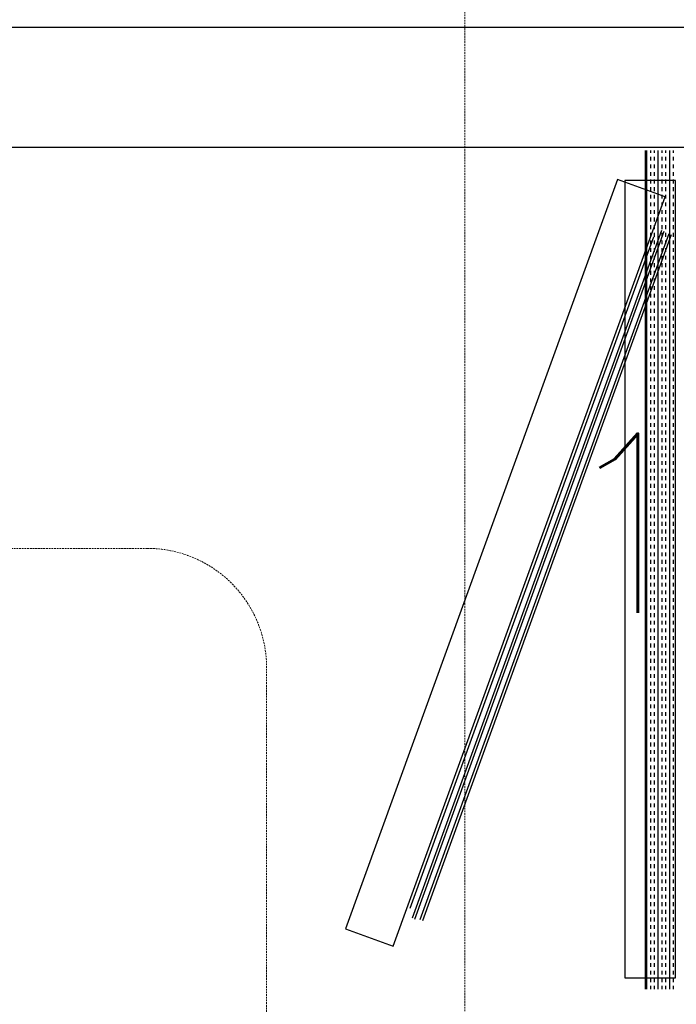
# Model space of a CAD drawing. Header units: millimetres. Extents: x -11575 to 52845, y -36266 to 23021.
# Tile 89 of 184: x 19839 to 20389, y 15291 to 16115. Entities that reach past the tile are written whole.
import ezdxf
from ezdxf.enums import TextEntityAlignment as Align

# ---------------------------------------------------------------- set-up
doc = ezdxf.new("R2010")
doc.units = ezdxf.units.MM
doc.header["$MEASUREMENT"] = 0
doc.linetypes.add('HIDDENX2', pattern=[0.75, 0.5, -0.25])
doc.layers.get('0').update_dxf_attribs({"lineweight": 5})
doc.layers.add('GREY SCALE', color=9, linetype='Continuous', true_color=0x808080)
for name, color, linetype, lineweight, true_color in [('GREYSCALE', 9, 'Continuous', 0, 0x808080), ('M-MEP-ELPR-CKT', 7, 'HIDDENX2', 20, 0x960000), ('M-MEP-ELPR-SOCKET', 5, 'Continuous', 20, 0x0000ff)]:
    doc.layers.add(name, color=color, linetype=linetype, lineweight=lineweight, true_color=true_color)
doc.layers.add('M-MEP-ELLG-TEXT', color=7, linetype='Continuous', lineweight=20)
doc.styles.add('Oswald Light', font='txt')
doc.styles.get("Standard").update_dxf_attribs({"font": 'romans.shx'})
doc.dimstyles.new('MDS-50', dxfattribs={"dimtxt": 100, "dimasz": 100, "dimexe": 50, "dimexo": 50, "dimgap": 25, "dimtad": 1, "dimdec": 0, "dimtxsty": 'Oswald Light', "dimcen": 0, "dimdle": 1.5875, "dimazin": 0, "dimtfac": 1, "dimtdec": 0, "dimtix": 1, "dimtmove": 0, "dimatfit": 0, "dimfxl": 1, "dimfrac": 2, "dimtolj": 1, "dimarcsym": 0})

# ---------------------------------------------------------------- blocks, each defined once
blk = doc.blocks.new('FLOOR PLAN')
at = {"layer": 'GREYSCALE', "color": 0, "lineweight": -2, "ltscale": 0.25}
for p, q in [((18432.57, 16108.55), (21213.33, 16108.55)), ((18432.57, 16008.31), (21213.33, 16008.31))]:
    blk.add_line(p, q, dxfattribs=at)
at = {"layer": 'GREYSCALE', "color": 0, "lineweight": -2}
for p, q in [((20363.2, 15303.61), (20363.2, 16005.3)), ((20364.39, 15303.61), (20364.39, 16005.3)), ((20367.58, 16003.32), (20367.58, 16005.3)), ((20367.58, 15996.95), (20367.58, 16000.13)), ((20370.76, 16003.32), (20370.76, 16005.3)), ((20370.76, 15996.95), (20370.76, 16000.13)), ((20373.94, 15303.61), (20373.94, 16005.3)), ((20377.12, 16003.32), (20377.12, 16005.3)), ((20377.12, 15996.95), (20377.12, 16000.13)), ((20380.31, 16003.32), (20380.31, 16005.3)), ((20380.31, 15996.95), (20380.31, 16000.13)), ((20383.49, 15303.61), (20383.49, 16005.3)), ((20386.67, 16003.32), (20386.67, 16005.3)), ((20386.67, 15996.95), (20386.67, 16000.13)), ((20367.58, 15990.58), (20367.58, 15993.77)), ((20370.76, 15990.58), (20370.76, 15993.77)), ((20377.12, 15990.58), (20377.12, 15993.77)), ((20380.31, 15990.58), (20380.31, 15993.77)), ((20386.67, 15990.58), (20386.67, 15993.77)), ((20367.58, 15984.22), (20367.58, 15987.4)), ((20370.76, 15984.22), (20370.76, 15987.4)), ((20377.12, 15984.22), (20377.12, 15987.4)), ((20380.31, 15984.22), (20380.31, 15987.4)), ((20386.67, 15984.22), (20386.67, 15987.4)), ((20339.78, 15981.14), (20112.17, 15354.17)), ((20379.58, 15966.69), (20339.78, 15981.14)), ((20345.91, 15980.24), (20345.91, 15313.23)), ((20388.26, 15980.24), (20345.91, 15980.24)), ((20367.58, 15977.85), (20367.58, 15981.04)), ((20370.76, 15977.85), (20370.76, 15981.04)), ((20377.12, 15977.85), (20377.12, 15981.04)), ((20380.31, 15977.85), (20380.31, 15981.04)), ((20386.67, 15977.85), (20386.67, 15981.04)), ((20388.26, 15328.67), (20388.26, 15980.24)), ((20388.26, 15313.23), (20388.26, 15980.24)), ((20151.98, 15339.71), (20379.58, 15966.69)), ((20367.58, 15971.49), (20367.58, 15974.67)), ((20367.58, 15965.12), (20367.58, 15968.31)), ((20370.76, 15971.49), (20370.76, 15974.67)), ((20370.76, 15965.12), (20370.76, 15968.31)), ((20377.12, 15971.49), (20377.12, 15974.67)), ((20377.12, 15965.12), (20377.12, 15968.31)), ((20380.31, 15971.49), (20380.31, 15974.67)), ((20380.31, 15965.12), (20380.31, 15968.31)), ((20386.67, 15971.49), (20386.67, 15974.67)), ((20386.67, 15965.12), (20386.67, 15968.31)), ((20367.58, 15958.76), (20367.58, 15961.94)), ((20370.76, 15958.76), (20370.76, 15961.94)), ((20377.12, 15958.76), (20377.12, 15961.94)), ((20380.31, 15958.76), (20380.31, 15961.94)), ((20386.67, 15958.76), (20386.67, 15961.94)), ((20367.58, 15952.39), (20367.58, 15955.58)), ((20370.76, 15952.39), (20370.76, 15955.58)), ((20377.12, 15952.39), (20377.12, 15955.58)), ((20380.31, 15952.39), (20380.31, 15955.58)), ((20386.67, 15952.39), (20386.67, 15955.58)), ((20367.58, 15946.03), (20367.58, 15949.21)), ((20367.58, 15939.66), (20367.58, 15942.84)), ((20370.76, 15946.03), (20370.76, 15949.21)), ((20370.76, 15939.66), (20370.76, 15942.84)), ((20377.12, 15946.03), (20377.12, 15949.21)), ((20377.12, 15939.66), (20377.12, 15942.84)), ((20380.31, 15946.03), (20380.31, 15949.21)), ((20380.31, 15939.66), (20380.31, 15942.84)), ((20386.67, 15946.03), (20386.67, 15949.21)), ((20386.67, 15939.66), (20386.67, 15942.84)), ((20376.76, 15938.55), (20167.87, 15363.11)), ((20169.96, 15362.36), (20378.85, 15937.79)), ((20382.66, 15935.55), (20174.31, 15361.63)), ((20384.8, 15934.77), (20176.45, 15360.86)), ((20367.58, 15933.3), (20367.58, 15936.48)), ((20370.76, 15933.3), (20370.76, 15936.48)), ((20377.12, 15933.3), (20377.12, 15936.48)), ((20380.31, 15933.3), (20380.31, 15936.48)), ((20386.67, 15933.3), (20386.67, 15936.48)), ((20166.23, 15371.34), (20370.23, 15933.29)), ((20367.58, 15926.93), (20367.58, 15930.11)), ((20370.76, 15926.93), (20370.76, 15930.11)), ((20377.12, 15926.93), (20377.12, 15930.11)), ((20380.31, 15926.93), (20380.31, 15930.11)), ((20386.67, 15926.93), (20386.67, 15930.11)), ((20367.58, 15920.57), (20367.58, 15923.75)), ((20367.58, 15914.2), (20367.58, 15917.38)), ((20370.76, 15920.57), (20370.76, 15923.75)), ((20370.76, 15914.2), (20370.76, 15917.38)), ((20377.12, 15920.57), (20377.12, 15923.75)), ((20377.12, 15914.2), (20377.12, 15917.38)), ((20380.31, 15920.57), (20380.31, 15923.75)), ((20380.31, 15914.2), (20380.31, 15917.38)), ((20386.67, 15920.57), (20386.67, 15923.75)), ((20386.67, 15914.2), (20386.67, 15917.38)), ((20367.58, 15907.83), (20367.58, 15911.02)), ((20370.76, 15907.83), (20370.76, 15911.02)), ((20377.12, 15907.83), (20377.12, 15911.02)), ((20380.31, 15907.83), (20380.31, 15911.02)), ((20386.67, 15907.83), (20386.67, 15911.02)), ((20367.58, 15901.47), (20367.58, 15904.65)), ((20370.76, 15901.47), (20370.76, 15904.65)), ((20377.12, 15901.47), (20377.12, 15904.65)), ((20380.31, 15901.47), (20380.31, 15904.65)), ((20386.67, 15901.47), (20386.67, 15904.65)), ((20367.58, 15895.1), (20367.58, 15898.29)), ((20370.76, 15895.1), (20370.76, 15898.29)), ((20377.12, 15895.1), (20377.12, 15898.29)), ((20380.31, 15895.1), (20380.31, 15898.29)), ((20386.67, 15895.1), (20386.67, 15898.29)), ((20367.58, 15888.74), (20367.58, 15891.92)), ((20367.58, 15882.37), (20367.58, 15885.56)), ((20370.76, 15888.74), (20370.76, 15891.92)), ((20370.76, 15882.37), (20370.76, 15885.56)), ((20377.12, 15888.74), (20377.12, 15891.92)), ((20377.12, 15882.37), (20377.12, 15885.56)), ((20380.31, 15888.74), (20380.31, 15891.92)), ((20380.31, 15882.37), (20380.31, 15885.56)), ((20386.67, 15888.74), (20386.67, 15891.92)), ((20386.67, 15882.37), (20386.67, 15885.56)), ((20367.58, 15876.01), (20367.58, 15879.19)), ((20370.76, 15876.01), (20370.76, 15879.19)), ((20377.12, 15876.01), (20377.12, 15879.19)), ((20380.31, 15876.01), (20380.31, 15879.19)), ((20386.67, 15876.01), (20386.67, 15879.19)), ((20367.58, 15869.64), (20367.58, 15872.82)), ((20370.76, 15869.64), (20370.76, 15872.82)), ((20377.12, 15869.64), (20377.12, 15872.82)), ((20380.31, 15869.64), (20380.31, 15872.82)), ((20386.67, 15869.64), (20386.67, 15872.82)), ((20367.58, 15863.28), (20367.58, 15866.46)), ((20367.58, 15856.91), (20367.58, 15860.09)), ((20370.76, 15863.28), (20370.76, 15866.46)), ((20370.76, 15856.91), (20370.76, 15860.09)), ((20377.12, 15863.28), (20377.12, 15866.46)), ((20377.12, 15856.91), (20377.12, 15860.09)), ((20380.31, 15863.28), (20380.31, 15866.46)), ((20380.31, 15856.91), (20380.31, 15860.09)), ((20386.67, 15863.28), (20386.67, 15866.46)), ((20386.67, 15856.91), (20386.67, 15860.09)), ((20367.58, 15850.55), (20367.58, 15853.73)), ((20370.76, 15850.55), (20370.76, 15853.73)), ((20377.12, 15850.55), (20377.12, 15853.73)), ((20380.31, 15850.55), (20380.31, 15853.73)), ((20386.67, 15850.55), (20386.67, 15853.73)), ((20367.58, 15844.18), (20367.58, 15847.36)), ((20370.76, 15844.18), (20370.76, 15847.36)), ((20377.12, 15844.18), (20377.12, 15847.36)), ((20380.31, 15844.18), (20380.31, 15847.36)), ((20386.67, 15844.18), (20386.67, 15847.36)), ((20367.58, 15837.82), (20367.58, 15841)), ((20370.76, 15837.82), (20370.76, 15841)), ((20377.12, 15837.82), (20377.12, 15841)), ((20380.31, 15837.82), (20380.31, 15841)), ((20386.67, 15837.82), (20386.67, 15841)), ((20367.58, 15831.45), (20367.58, 15834.63)), ((20367.58, 15825.08), (20367.58, 15828.27)), ((20370.76, 15831.45), (20370.76, 15834.63)), ((20370.76, 15825.08), (20370.76, 15828.27)), ((20377.12, 15831.45), (20377.12, 15834.63)), ((20377.12, 15825.08), (20377.12, 15828.27)), ((20380.31, 15831.45), (20380.31, 15834.63)), ((20380.31, 15825.08), (20380.31, 15828.27)), ((20386.67, 15831.45), (20386.67, 15834.63)), ((20386.67, 15825.08), (20386.67, 15828.27)), ((20367.58, 15818.72), (20367.58, 15821.9)), ((20370.76, 15818.72), (20370.76, 15821.9)), ((20377.12, 15818.72), (20377.12, 15821.9)), ((20380.31, 15818.72), (20380.31, 15821.9)), ((20386.67, 15818.72), (20386.67, 15821.9)), ((20367.58, 15812.35), (20367.58, 15815.54)), ((20370.76, 15812.35), (20370.76, 15815.54)), ((20377.12, 15812.35), (20377.12, 15815.54)), ((20380.31, 15812.35), (20380.31, 15815.54)), ((20386.67, 15812.35), (20386.67, 15815.54)), ((20367.58, 15805.99), (20367.58, 15809.17)), ((20367.58, 15799.62), (20367.58, 15802.81)), ((20370.76, 15805.99), (20370.76, 15809.17)), ((20370.76, 15799.62), (20370.76, 15802.81)), ((20377.12, 15805.99), (20377.12, 15809.17)), ((20377.12, 15799.62), (20377.12, 15802.81)), ((20380.31, 15805.99), (20380.31, 15809.17)), ((20380.31, 15799.62), (20380.31, 15802.81)), ((20386.67, 15805.99), (20386.67, 15809.17)), ((20386.67, 15799.62), (20386.67, 15802.81)), ((20367.58, 15793.26), (20367.58, 15796.44)), ((20370.76, 15793.26), (20370.76, 15796.44)), ((20377.12, 15793.26), (20377.12, 15796.44)), ((20380.31, 15793.26), (20380.31, 15796.44)), ((20386.67, 15793.26), (20386.67, 15796.44)), ((20367.58, 15786.89), (20367.58, 15790.07)), ((20370.76, 15786.89), (20370.76, 15790.07)), ((20377.12, 15786.89), (20377.12, 15790.07)), ((20380.31, 15786.89), (20380.31, 15790.07)), ((20386.67, 15786.89), (20386.67, 15790.07)), ((20367.58, 15780.53), (20367.58, 15783.71)), ((20367.58, 15774.16), (20367.58, 15777.34)), ((20370.76, 15780.53), (20370.76, 15783.71)), ((20370.76, 15774.16), (20370.76, 15777.34)), ((20377.12, 15780.53), (20377.12, 15783.71)), ((20377.12, 15774.16), (20377.12, 15777.34)), ((20380.31, 15780.53), (20380.31, 15783.71)), ((20380.31, 15774.16), (20380.31, 15777.34)), ((20386.67, 15780.53), (20386.67, 15783.71)), ((20386.67, 15774.16), (20386.67, 15777.34)), ((20367.58, 15767.8), (20367.58, 15770.98)), ((20370.76, 15767.8), (20370.76, 15770.98)), ((20377.12, 15767.8), (20377.12, 15770.98)), ((20380.31, 15767.8), (20380.31, 15770.98)), ((20386.67, 15767.8), (20386.67, 15770.98)), ((20367.58, 15761.43), (20367.58, 15764.61)), ((20370.76, 15761.43), (20370.76, 15764.61)), ((20377.12, 15761.43), (20377.12, 15764.61)), ((20380.31, 15761.43), (20380.31, 15764.61)), ((20386.67, 15761.43), (20386.67, 15764.61)), ((20367.58, 15755.07), (20367.58, 15758.25)), ((20370.76, 15755.07), (20370.76, 15758.25)), ((20377.12, 15755.07), (20377.12, 15758.25)), ((20380.31, 15755.07), (20380.31, 15758.25)), ((20386.67, 15755.07), (20386.67, 15758.25)), ((20367.58, 15748.7), (20367.58, 15751.88)), ((20367.58, 15742.33), (20367.58, 15745.52)), ((20370.76, 15748.7), (20370.76, 15751.88)), ((20370.76, 15742.33), (20370.76, 15745.52)), ((20377.12, 15748.7), (20377.12, 15751.88)), ((20377.12, 15742.33), (20377.12, 15745.52)), ((20380.31, 15748.7), (20380.31, 15751.88)), ((20380.31, 15742.33), (20380.31, 15745.52)), ((20386.67, 15748.7), (20386.67, 15751.88)), ((20386.67, 15742.33), (20386.67, 15745.52)), ((20367.58, 15735.97), (20367.58, 15739.15)), ((20370.76, 15735.97), (20370.76, 15739.15)), ((20377.12, 15735.97), (20377.12, 15739.15)), ((20380.31, 15735.97), (20380.31, 15739.15)), ((20386.67, 15735.97), (20386.67, 15739.15)), ((20367.58, 15729.6), (20367.58, 15732.79)), ((20370.76, 15729.6), (20370.76, 15732.79)), ((20377.12, 15729.6), (20377.12, 15732.79)), ((20380.31, 15729.6), (20380.31, 15732.79)), ((20386.67, 15729.6), (20386.67, 15732.79)), ((20367.58, 15723.24), (20367.58, 15726.42)), ((20367.58, 15716.87), (20367.58, 15720.06)), ((20370.76, 15723.24), (20370.76, 15726.42)), ((20370.76, 15716.87), (20370.76, 15720.06)), ((20377.12, 15723.24), (20377.12, 15726.42)), ((20377.12, 15716.87), (20377.12, 15720.06)), ((20380.31, 15723.24), (20380.31, 15726.42)), ((20380.31, 15716.87), (20380.31, 15720.06)), ((20386.67, 15723.24), (20386.67, 15726.42)), ((20386.67, 15716.87), (20386.67, 15720.06)), ((20367.58, 15710.51), (20367.58, 15713.69)), ((20370.76, 15710.51), (20370.76, 15713.69)), ((20377.12, 15710.51), (20377.12, 15713.69)), ((20380.31, 15710.51), (20380.31, 15713.69)), ((20386.67, 15710.51), (20386.67, 15713.69)), ((20367.58, 15704.14), (20367.58, 15707.32)), ((20370.76, 15704.14), (20370.76, 15707.32)), ((20377.12, 15704.14), (20377.12, 15707.32)), ((20380.31, 15704.14), (20380.31, 15707.32)), ((20386.67, 15704.14), (20386.67, 15707.32)), ((20367.58, 15697.78), (20367.58, 15700.96)), ((20370.76, 15697.78), (20370.76, 15700.96)), ((20377.12, 15697.78), (20377.12, 15700.96)), ((20380.31, 15697.78), (20380.31, 15700.96)), ((20386.67, 15697.78), (20386.67, 15700.96)), ((20367.58, 15691.41), (20367.58, 15694.59)), ((20367.58, 15685.05), (20367.58, 15688.23)), ((20370.76, 15691.41), (20370.76, 15694.59)), ((20370.76, 15685.05), (20370.76, 15688.23)), ((20377.12, 15691.41), (20377.12, 15694.59)), ((20377.12, 15685.05), (20377.12, 15688.23)), ((20380.31, 15691.41), (20380.31, 15694.59)), ((20380.31, 15685.05), (20380.31, 15688.23)), ((20386.67, 15691.41), (20386.67, 15694.59)), ((20386.67, 15685.05), (20386.67, 15688.23)), ((20367.58, 15678.68), (20367.58, 15681.86)), ((20370.76, 15678.68), (20370.76, 15681.86)), ((20377.12, 15678.68), (20377.12, 15681.86)), ((20380.31, 15678.68), (20380.31, 15681.86)), ((20386.67, 15678.68), (20386.67, 15681.86)), ((20367.58, 15672.32), (20367.58, 15675.5)), ((20370.76, 15672.32), (20370.76, 15675.5)), ((20377.12, 15672.32), (20377.12, 15675.5)), ((20380.31, 15672.32), (20380.31, 15675.5)), ((20386.67, 15672.32), (20386.67, 15675.5)), ((20367.58, 15665.95), (20367.58, 15669.13)), ((20367.58, 15659.58), (20367.58, 15662.77)), ((20370.76, 15665.95), (20370.76, 15669.13)), ((20370.76, 15659.58), (20370.76, 15662.77)), ((20377.12, 15665.95), (20377.12, 15669.13)), ((20377.12, 15659.58), (20377.12, 15662.77)), ((20380.31, 15665.95), (20380.31, 15669.13)), ((20380.31, 15659.58), (20380.31, 15662.77)), ((20386.67, 15665.95), (20386.67, 15669.13)), ((20386.67, 15659.58), (20386.67, 15662.77)), ((20367.58, 15653.22), (20367.58, 15656.4)), ((20370.76, 15653.22), (20370.76, 15656.4)), ((20377.12, 15653.22), (20377.12, 15656.4)), ((20380.31, 15653.22), (20380.31, 15656.4)), ((20386.67, 15653.22), (20386.67, 15656.4)), ((20367.58, 15646.85), (20367.58, 15650.04)), ((20370.76, 15646.85), (20370.76, 15650.04)), ((20377.12, 15646.85), (20377.12, 15650.04)), ((20380.31, 15646.85), (20380.31, 15650.04)), ((20386.67, 15646.85), (20386.67, 15650.04)), ((20367.58, 15640.49), (20367.58, 15643.67)), ((20367.58, 15634.12), (20367.58, 15637.31)), ((20370.76, 15640.49), (20370.76, 15643.67)), ((20370.76, 15634.12), (20370.76, 15637.31)), ((20377.12, 15640.49), (20377.12, 15643.67)), ((20377.12, 15634.12), (20377.12, 15637.31)), ((20380.31, 15640.49), (20380.31, 15643.67)), ((20380.31, 15634.12), (20380.31, 15637.31)), ((20386.67, 15640.49), (20386.67, 15643.67)), ((20386.67, 15634.12), (20386.67, 15637.31)), ((20367.58, 15627.76), (20367.58, 15630.94)), ((20370.76, 15627.76), (20370.76, 15630.94)), ((20377.12, 15627.76), (20377.12, 15630.94)), ((20380.31, 15627.76), (20380.31, 15630.94)), ((20386.67, 15627.76), (20386.67, 15630.94)), ((20367.58, 15621.39), (20367.58, 15624.57)), ((20370.76, 15621.39), (20370.76, 15624.57)), ((20377.12, 15621.39), (20377.12, 15624.57)), ((20380.31, 15621.39), (20380.31, 15624.57)), ((20386.67, 15621.39), (20386.67, 15624.57)), ((20367.58, 15615.03), (20367.58, 15618.21)), ((20370.76, 15615.03), (20370.76, 15618.21)), ((20377.12, 15615.03), (20377.12, 15618.21)), ((20380.31, 15615.03), (20380.31, 15618.21)), ((20386.67, 15615.03), (20386.67, 15618.21)), ((20367.58, 15608.66), (20367.58, 15611.84)), ((20367.58, 15602.3), (20367.58, 15605.48)), ((20370.76, 15608.66), (20370.76, 15611.84)), ((20370.76, 15602.3), (20370.76, 15605.48)), ((20377.12, 15608.66), (20377.12, 15611.84)), ((20377.12, 15602.3), (20377.12, 15605.48)), ((20380.31, 15608.66), (20380.31, 15611.84)), ((20380.31, 15602.3), (20380.31, 15605.48)), ((20386.67, 15608.66), (20386.67, 15611.84)), ((20386.67, 15602.3), (20386.67, 15605.48)), ((20367.58, 15595.93), (20367.58, 15599.11)), ((20370.76, 15595.93), (20370.76, 15599.11)), ((20377.12, 15595.93), (20377.12, 15599.11)), ((20380.31, 15595.93), (20380.31, 15599.11)), ((20386.67, 15595.93), (20386.67, 15599.11)), ((20367.58, 15589.57), (20367.58, 15592.75)), ((20370.76, 15589.57), (20370.76, 15592.75)), ((20377.12, 15589.57), (20377.12, 15592.75)), ((20380.31, 15589.57), (20380.31, 15592.75)), ((20386.67, 15589.57), (20386.67, 15592.75)), ((20367.58, 15583.2), (20367.58, 15586.38)), ((20367.58, 15576.83), (20367.58, 15580.02)), ((20370.76, 15583.2), (20370.76, 15586.38)), ((20370.76, 15576.83), (20370.76, 15580.02)), ((20377.12, 15583.2), (20377.12, 15586.38)), ((20377.12, 15576.83), (20377.12, 15580.02)), ((20380.31, 15583.2), (20380.31, 15586.38)), ((20380.31, 15576.83), (20380.31, 15580.02)), ((20386.67, 15583.2), (20386.67, 15586.38)), ((20386.67, 15576.83), (20386.67, 15580.02)), ((20367.58, 15570.47), (20367.58, 15573.65)), ((20370.76, 15570.47), (20370.76, 15573.65)), ((20377.12, 15570.47), (20377.12, 15573.65)), ((20380.31, 15570.47), (20380.31, 15573.65)), ((20386.67, 15570.47), (20386.67, 15573.65)), ((20367.58, 15564.1), (20367.58, 15567.29)), ((20370.76, 15564.1), (20370.76, 15567.29)), ((20377.12, 15564.1), (20377.12, 15567.29)), ((20380.31, 15564.1), (20380.31, 15567.29)), ((20386.67, 15564.1), (20386.67, 15567.29)), ((20367.58, 15557.74), (20367.58, 15560.92)), ((20370.76, 15557.74), (20370.76, 15560.92)), ((20377.12, 15557.74), (20377.12, 15560.92)), ((20380.31, 15557.74), (20380.31, 15560.92)), ((20386.67, 15557.74), (20386.67, 15560.92)), ((20367.58, 15551.37), (20367.58, 15554.56)), ((20367.58, 15545.01), (20367.58, 15548.19)), ((20370.76, 15551.37), (20370.76, 15554.56)), ((20370.76, 15545.01), (20370.76, 15548.19)), ((20377.12, 15551.37), (20377.12, 15554.56)), ((20377.12, 15545.01), (20377.12, 15548.19)), ((20380.31, 15551.37), (20380.31, 15554.56)), ((20380.31, 15545.01), (20380.31, 15548.19)), ((20386.67, 15551.37), (20386.67, 15554.56)), ((20386.67, 15545.01), (20386.67, 15548.19)), ((20367.58, 15538.64), (20367.58, 15541.82)), ((20370.76, 15538.64), (20370.76, 15541.82)), ((20377.12, 15538.64), (20377.12, 15541.82)), ((20380.31, 15538.64), (20380.31, 15541.82)), ((20386.67, 15538.64), (20386.67, 15541.82)), ((20367.58, 15532.28), (20367.58, 15535.46)), ((20370.76, 15532.28), (20370.76, 15535.46)), ((20377.12, 15532.28), (20377.12, 15535.46)), ((20380.31, 15532.28), (20380.31, 15535.46)), ((20386.67, 15532.28), (20386.67, 15535.46)), ((20367.58, 15525.91), (20367.58, 15529.09)), ((20367.58, 15519.55), (20367.58, 15522.73)), ((20370.76, 15525.91), (20370.76, 15529.09)), ((20370.76, 15519.55), (20370.76, 15522.73)), ((20377.12, 15525.91), (20377.12, 15529.09)), ((20377.12, 15519.55), (20377.12, 15522.73)), ((20380.31, 15525.91), (20380.31, 15529.09)), ((20380.31, 15519.55), (20380.31, 15522.73)), ((20386.67, 15525.91), (20386.67, 15529.09)), ((20386.67, 15519.55), (20386.67, 15522.73)), ((20367.58, 15513.18), (20367.58, 15516.36)), ((20370.76, 15513.18), (20370.76, 15516.36)), ((20377.12, 15513.18), (20377.12, 15516.36)), ((20380.31, 15513.18), (20380.31, 15516.36)), ((20386.67, 15513.18), (20386.67, 15516.36)), ((20367.58, 15506.82), (20367.58, 15510)), ((20370.76, 15506.82), (20370.76, 15510)), ((20377.12, 15506.82), (20377.12, 15510)), ((20380.31, 15506.82), (20380.31, 15510)), ((20386.67, 15506.82), (20386.67, 15510)), ((20367.58, 15500.45), (20367.58, 15503.63)), ((20367.58, 15494.08), (20367.58, 15497.27)), ((20370.76, 15500.45), (20370.76, 15503.63)), ((20370.76, 15494.08), (20370.76, 15497.27)), ((20377.12, 15500.45), (20377.12, 15503.63)), ((20377.12, 15494.08), (20377.12, 15497.27)), ((20380.31, 15500.45), (20380.31, 15503.63)), ((20380.31, 15494.08), (20380.31, 15497.27)), ((20386.67, 15500.45), (20386.67, 15503.63)), ((20386.67, 15494.08), (20386.67, 15497.27)), ((20367.58, 15487.72), (20367.58, 15490.9)), ((20370.76, 15487.72), (20370.76, 15490.9)), ((20377.12, 15487.72), (20377.12, 15490.9)), ((20380.31, 15487.72), (20380.31, 15490.9)), ((20386.67, 15487.72), (20386.67, 15490.9)), ((20367.58, 15481.35), (20367.58, 15484.54)), ((20370.76, 15481.35), (20370.76, 15484.54)), ((20377.12, 15481.35), (20377.12, 15484.54)), ((20380.31, 15481.35), (20380.31, 15484.54)), ((20386.67, 15481.35), (20386.67, 15484.54)), ((20367.58, 15474.99), (20367.58, 15478.17)), ((20370.76, 15474.99), (20370.76, 15478.17)), ((20377.12, 15474.99), (20377.12, 15478.17)), ((20380.31, 15474.99), (20380.31, 15478.17)), ((20386.67, 15474.99), (20386.67, 15478.17)), ((20367.58, 15468.62), (20367.58, 15471.81)), ((20367.58, 15462.26), (20367.58, 15465.44)), ((20370.76, 15468.62), (20370.76, 15471.81)), ((20370.76, 15462.26), (20370.76, 15465.44)), ((20377.12, 15468.62), (20377.12, 15471.81)), ((20377.12, 15462.26), (20377.12, 15465.44)), ((20380.31, 15468.62), (20380.31, 15471.81)), ((20380.31, 15462.26), (20380.31, 15465.44)), ((20386.67, 15468.62), (20386.67, 15471.81)), ((20386.67, 15462.26), (20386.67, 15465.44)), ((20367.58, 15455.89), (20367.58, 15459.07)), ((20370.76, 15455.89), (20370.76, 15459.07)), ((20377.12, 15455.89), (20377.12, 15459.07)), ((20380.31, 15455.89), (20380.31, 15459.07)), ((20386.67, 15455.89), (20386.67, 15459.07)), ((20367.58, 15449.53), (20367.58, 15452.71)), ((20370.76, 15449.53), (20370.76, 15452.71)), ((20377.12, 15449.53), (20377.12, 15452.71)), ((20380.31, 15449.53), (20380.31, 15452.71)), ((20386.67, 15449.53), (20386.67, 15452.71)), ((20367.58, 15443.16), (20367.58, 15446.34)), ((20367.58, 15436.8), (20367.58, 15439.98)), ((20370.76, 15443.16), (20370.76, 15446.34)), ((20370.76, 15436.8), (20370.76, 15439.98)), ((20377.12, 15443.16), (20377.12, 15446.34)), ((20377.12, 15436.8), (20377.12, 15439.98)), ((20380.31, 15443.16), (20380.31, 15446.34)), ((20380.31, 15436.8), (20380.31, 15439.98)), ((20386.67, 15443.16), (20386.67, 15446.34)), ((20386.67, 15436.8), (20386.67, 15439.98)), ((20367.58, 15430.43), (20367.58, 15433.61)), ((20370.76, 15430.43), (20370.76, 15433.61)), ((20377.12, 15430.43), (20377.12, 15433.61)), ((20380.31, 15430.43), (20380.31, 15433.61)), ((20386.67, 15430.43), (20386.67, 15433.61)), ((20367.58, 15424.07), (20367.58, 15427.25)), ((20370.76, 15424.07), (20370.76, 15427.25)), ((20377.12, 15424.07), (20377.12, 15427.25)), ((20380.31, 15424.07), (20380.31, 15427.25)), ((20386.67, 15424.07), (20386.67, 15427.25)), ((20367.58, 15417.7), (20367.58, 15420.88)), ((20370.76, 15417.7), (20370.76, 15420.88)), ((20377.12, 15417.7), (20377.12, 15420.88)), ((20380.31, 15417.7), (20380.31, 15420.88)), ((20386.67, 15417.7), (20386.67, 15420.88)), ((20367.58, 15411.33), (20367.58, 15414.52)), ((20367.58, 15404.97), (20367.58, 15408.15)), ((20370.76, 15411.33), (20370.76, 15414.52)), ((20370.76, 15404.97), (20370.76, 15408.15)), ((20377.12, 15411.33), (20377.12, 15414.52)), ((20377.12, 15404.97), (20377.12, 15408.15)), ((20380.31, 15411.33), (20380.31, 15414.52)), ((20380.31, 15404.97), (20380.31, 15408.15)), ((20386.67, 15411.33), (20386.67, 15414.52)), ((20386.67, 15404.97), (20386.67, 15408.15)), ((20367.58, 15398.6), (20367.58, 15401.79)), ((20370.76, 15398.6), (20370.76, 15401.79)), ((20377.12, 15398.6), (20377.12, 15401.79)), ((20380.31, 15398.6), (20380.31, 15401.79)), ((20386.67, 15398.6), (20386.67, 15401.79)), ((20367.58, 15392.24), (20367.58, 15395.42)), ((20370.76, 15392.24), (20370.76, 15395.42)), ((20377.12, 15392.24), (20377.12, 15395.42)), ((20380.31, 15392.24), (20380.31, 15395.42)), ((20386.67, 15392.24), (20386.67, 15395.42)), ((20367.58, 15385.87), (20367.58, 15389.06)), ((20367.58, 15379.51), (20367.58, 15382.69)), ((20370.76, 15385.87), (20370.76, 15389.06)), ((20370.76, 15379.51), (20370.76, 15382.69)), ((20377.12, 15385.87), (20377.12, 15389.06)), ((20377.12, 15379.51), (20377.12, 15382.69)), ((20380.31, 15385.87), (20380.31, 15389.06)), ((20380.31, 15379.51), (20380.31, 15382.69)), ((20386.67, 15385.87), (20386.67, 15389.06)), ((20386.67, 15379.51), (20386.67, 15382.69)), ((20367.58, 15373.14), (20367.58, 15376.32)), ((20370.76, 15373.14), (20370.76, 15376.32)), ((20377.12, 15373.14), (20377.12, 15376.32)), ((20380.31, 15373.14), (20380.31, 15376.32)), ((20386.67, 15373.14), (20386.67, 15376.32)), ((20367.58, 15366.78), (20367.58, 15369.96)), ((20370.76, 15366.78), (20370.76, 15369.96)), ((20377.12, 15366.78), (20377.12, 15369.96)), ((20380.31, 15366.78), (20380.31, 15369.96)), ((20386.67, 15366.78), (20386.67, 15369.96)), ((20367.58, 15360.41), (20367.58, 15363.59)), ((20367.58, 15354.05), (20367.58, 15357.23)), ((20370.76, 15360.41), (20370.76, 15363.59)), ((20370.76, 15354.05), (20370.76, 15357.23)), ((20377.12, 15360.41), (20377.12, 15363.59)), ((20377.12, 15354.05), (20377.12, 15357.23)), ((20380.31, 15360.41), (20380.31, 15363.59)), ((20380.31, 15354.05), (20380.31, 15357.23)), ((20386.67, 15360.41), (20386.67, 15363.59)), ((20386.67, 15354.05), (20386.67, 15357.23)), ((20112.17, 15354.17), (20151.98, 15339.71)), ((20367.58, 15347.68), (20367.58, 15350.86)), ((20370.76, 15347.68), (20370.76, 15350.86)), ((20377.12, 15347.68), (20377.12, 15350.86)), ((20380.31, 15347.68), (20380.31, 15350.86)), ((20386.67, 15347.68), (20386.67, 15350.86)), ((20367.58, 15341.31), (20367.58, 15344.5)), ((20370.76, 15341.31), (20370.76, 15344.5)), ((20377.12, 15341.31), (20377.12, 15344.5)), ((20380.31, 15341.31), (20380.31, 15344.5)), ((20386.67, 15341.31), (20386.67, 15344.5)), ((20367.58, 15334.95), (20367.58, 15338.13)), ((20370.76, 15334.95), (20370.76, 15338.13)), ((20377.12, 15334.95), (20377.12, 15338.13)), ((20380.31, 15334.95), (20380.31, 15338.13)), ((20386.67, 15334.95), (20386.67, 15338.13)), ((20367.58, 15328.58), (20367.58, 15331.77)), ((20367.58, 15322.22), (20367.58, 15325.4)), ((20370.76, 15328.58), (20370.76, 15331.77)), ((20370.76, 15322.22), (20370.76, 15325.4)), ((20377.12, 15328.58), (20377.12, 15331.77)), ((20377.12, 15322.22), (20377.12, 15325.4)), ((20380.31, 15328.58), (20380.31, 15331.77)), ((20380.31, 15322.22), (20380.31, 15325.4)), ((20386.67, 15328.58), (20386.67, 15331.77)), ((20386.67, 15322.22), (20386.67, 15325.4)), ((20367.58, 15315.85), (20367.58, 15319.04)), ((20370.76, 15315.85), (20370.76, 15319.04)), ((20377.12, 15315.85), (20377.12, 15319.04)), ((20380.31, 15315.85), (20380.31, 15319.04)), ((20386.67, 15315.85), (20386.67, 15319.04)), ((20345.91, 15313.23), (20388.26, 15313.23)), ((20367.58, 15309.49), (20367.58, 15312.67)), ((20370.76, 15309.49), (20370.76, 15312.67)), ((20377.12, 15309.49), (20377.12, 15312.67)), ((20380.31, 15309.49), (20380.31, 15312.67)), ((20386.67, 15309.49), (20386.67, 15312.67)), ((20367.58, 15303.61), (20367.58, 15306.31)), ((20370.76, 15303.61), (20370.76, 15306.31)), ((20377.12, 15303.61), (20377.12, 15306.31)), ((20380.31, 15303.61), (20380.31, 15306.31)), ((20386.67, 15303.61), (20386.67, 15306.31))]:
    blk.add_line(p, q, dxfattribs=at)
at = {"layer": 'GREYSCALE', "color": 0, "lineweight": -2, "ltscale": 0.25}
for centre, radius, start, end in [((21217.06, 10299.38), 7850.25, 90.386833, 134.7725), ((21222.47, 10287.47), 7709.61, 91.192759, 134.216772)]:
    blk.add_arc(centre, radius, start, end, dxfattribs=at)
at = {"layer": 'GREYSCALE', "color": 0, "lineweight": -2}
for radius, start, end in [(7752.88, 89.853691, 134.676255), (7602.52, 89.377122, 134.601307)]:
    blk.add_arc((21130.68, 10361.07), radius, start, end, dxfattribs=at)
blk = doc.blocks.new('IS-5PIN')
h = blk.add_hatch(color=0)
h.dxf.hatch_style = 1
h.paths.add_polyline_path([(-100, 0), (100, 0, 1)])
at = {"color": 0}
for p, q in [((-50, 225), (50, 225)), ((-50, 200), (50, 200)), ((-50, 175), (50, 175)), ((-50, 150), (50, 150)), ((-50, 125), (50, 125))]:
    blk.add_line(p, q, dxfattribs=at)
blk.add_lwpolyline([(0, 100), (0, 250)], dxfattribs=at)
blk.add_lwpolyline([(-100, 0), (100, 0, 1), (-100, 0)], format="xyb", dxfattribs=at)
blk.add_attdef('XXA', text='', height=100, dxfattribs=at).set_placement((-275, 100), align=Align.MIDDLE_CENTER)
blk = doc.blocks.new('SSSO')
h = blk.add_hatch(color=0)
h.dxf.hatch_style = 1
h.paths.add_polyline_path([(0, 100, 0.414214), (-100, 0), (0, 0)])
at = {"color": 0}
blk.add_lwpolyline([(0, 0), (0, 200)], dxfattribs=at)
blk.add_lwpolyline([(-100, 0), (100, 0, 1), (-100, 0)], format="xyb", dxfattribs=at)
blk.add_attdef('XXA', text='', height=100, dxfattribs=at).set_placement((-250, 150), align=Align.MIDDLE_CENTER)

msp = doc.modelspace()

# ---------------------------------------------------------------- linework, layer by layer
at = {"layer": 'M-MEP-ELPR-CKT', "ltscale": 3}
for points in [[(20911.98, 12506.96), (20855.92, 12450.89, -0.198912), (20820.56, 12436.25), (20262, 12436.25, -0.414214), (20212, 12486.25), (20212, 16335.69, 0.41896), (20161.19, 16385.68), (16983.45, 16334.27, 0.194711), (16948.9, 16319.63), (16892.5, 16263.23)], [(19100.04, 12064.11), (20687.45, 12062.85, -0.413981), (20787.37, 11962.85), (20787.37, 11518.78, 0.198912), (20816.66, 11448.07), (20858.08, 11406.64), (20899.5, 11448.07, 0.198912), (20928.79, 11518.78), (20928.79, 12062.77), (20928.79, 12150.5, 0.414214), (20828.79, 12250.5), (20146, 12250.5, -0.414214), (20046, 12350.5), (20046, 15572.5, 0.414214), (19946, 15672.5), (19692.21, 15672.5, -0.373158)]]:
    msp.add_lwpolyline(points, format="xyb", dxfattribs=at)

# ---------------------------------------------------------------- block references
at = {"layer": 'GREY SCALE'}
msp.add_blockref('FLOOR PLAN', (0, 0), dxfattribs=at)
at = {"layer": 'M-MEP-ELPR-SOCKET', "color": 6, "true_color": 0xff00ff}
ref = msp.add_blockref('SSSO', (21062.97, 15669.2), dxfattribs=dict(at, xscale=1.5, yscale=1.5, zscale=1.5, rotation=90))
ref.add_attrib('XXA', '16A', dxfattribs={"layer": '0', "color": 0, "height": 150}).set_placement((20472.58, 15693.57, 753.05), align=Align.MIDDLE_CENTER)
at = {"layer": 'M-MEP-ELPR-SOCKET', "color": 1, "true_color": 0xff0000}
ref = msp.add_blockref('IS-5PIN', (21060.69, 15154.66), dxfattribs=dict(at, xscale=1.5, yscale=1.5, zscale=1.5, rotation=90))
ref.add_attrib('XXA', '32A', dxfattribs={"layer": '0', "color": 0, "height": 150}).set_placement((20472.58, 15166.18, 753.05), align=Align.MIDDLE_CENTER)

# ---------------------------------------------------------------- leaders
at = {"layer": 'M-MEP-ELLG-TEXT'}
msp.add_leader([(19887.51, 12193.85), (23263, 12193.85), (23263, 22628.45), (21872.84, 22628.45)], dimstyle='MDS-50', override={"dimasz": 150, "dimtad": 0}, dxfattribs=at)

doc.saveas('drawing.dxf')
